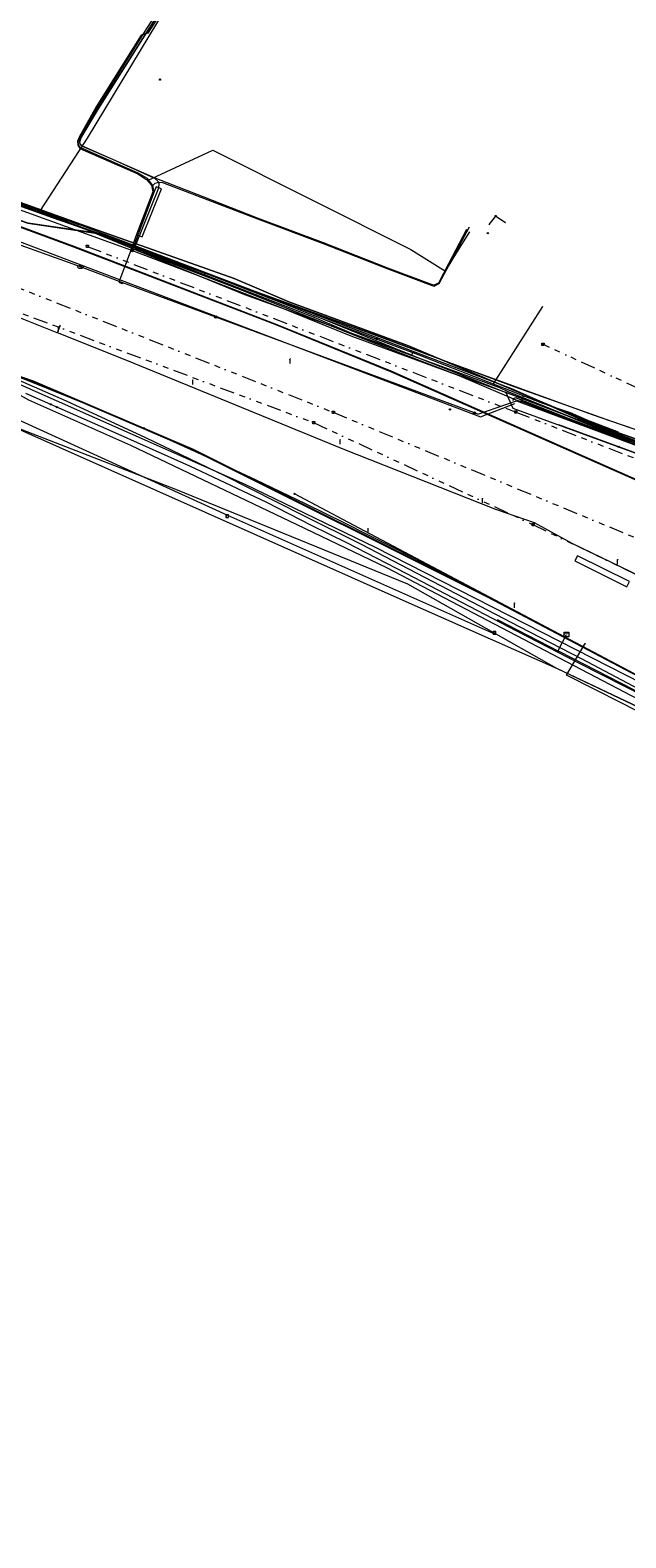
# Model space of a CAD drawing. Header units: metres. Extents: x 151922 to 154458, y 463415 to 464223.
# Tile 105 of 164: x 153698 to 153801, y 463689 to 463949. Entities that reach past the tile are written whole.
import ezdxf
from ezdxf.enums import TextEntityAlignment as Align
from ezdxf.lldxf.tags import DXFTag

# ---------------------------------------------------------------- set-up
doc = ezdxf.new("R2010")
doc.units = ezdxf.units.M
doc.linetypes.add('RI-OVERIG-SO', pattern=[17, 5, -2, 2, -2, 0, -2, 2, -2])
doc.layers.get('0').update_dxf_attribs({"lineweight": 9})
for name, color, linetype, lineweight in [('B-PV-KL-DATA-G', 90, 'KL-DATA-SO', 9), ('B-PV-KL-DATA_HULPSTUK-S', 90, 'Continuous', 9), ('B-PV-KL-DATA_KABELBED-G', 90, 'Continuous', 9), ('B-PV-KL-DATA_MANTELBUIS-G', 90, 'Continuous', 9), ('B-PV-KL-ET_HS-G', 10, 'KL-HS-SO', 9), ('B-PV-KL-ET_LS-G', 190, 'KL-LS-SO', 9), ('B-PV-KL-ET_LS-S', 190, 'Continuous', 9), ('B-PV-KL-ET_LS_HULPSTUK-S', 190, 'Continuous', 9), ('B-PV-KL-ET_LS_KABELBED-G', 190, 'Continuous', 9), ('B-PV-KL-ET_LS_MANTELBUIS-G', 190, 'Continuous', 9), ('B-PV-KL-ET_MS-G', 130, 'KL-MS-SO', 9), ('B-PV-KL-ET_MS_HULPSTUK-S', 130, 'Continuous', 9), ('B-PV-KL-GAS_HD-G', 30, 'KL-GAS_HD-SO', 9), ('B-PV-KL-GAS_LD-G', 50, 'KL-GAS_LD-SO', 9), ('B-PV-KL-GAS_LD_HULPSTUK-S', 50, 'Continuous', 9), ('B-PV-KL-WATER-G', 170, 'KL-WATER-SO', 9), ('B-PV-KL-WATER-S', 170, 'Continuous', 9), ('B-PV-KL-WATER_HULPSTUK-S', 170, 'Continuous', 9), ('B-PV-RI-OVERIG_RIOOLPUT_INSPECTIE-S', 10, 'Continuous', 9), ('B-PV-RI-VRIJVERVAL-G', 210, 'RI-OVERIG-SO', 9), ('B-PV-RI-VRIJVERVAL_HULPSTUK-S', 210, 'Continuous', 9)]:
    doc.layers.add(name, color=color, linetype=linetype, lineweight=lineweight)
doc.styles.add('NLCS-ISO', font='txt')
doc.styles.get("Standard").update_dxf_attribs({"font": 'arial.ttf'})
tags = doc.linetypes.add('KL-DATA-SO', pattern='A,4,-1,[101,NLCS.SHX,S=0.5,R=0,X=0,Y=0],-1,4,-1,["D",Standard,S=1,R=0,X=-0.25,Y=-0.5],-1.5', length=12.5).pattern_tags.tags
tags[18] = DXFTag(74, 10)
tags = doc.linetypes.add('KL-GAS_HD-SO', pattern='A,4,-1,[69,NLCS.SHX,S=0.5,R=0,X=0,Y=0],-1,4,-1,["H",Standard,S=1,R=0,X=0,Y=-0.5],-2', length=13).pattern_tags.tags
tags[18] = DXFTag(74, 10)
tags = doc.linetypes.add('KL-GAS_LD-SO', pattern='A,4,-1,[69,NLCS.SHX,S=0.5,R=0,X=0,Y=0],-1,4,-1,["L",Standard,S=1,R=0,X=0.25,Y=-0.5],-2', length=13).pattern_tags.tags
tags[18] = DXFTag(74, 10)
tags = doc.linetypes.add('KL-HS-SO', pattern='A,4,-1,[103,NLCS.SHX,S=0.75,R=0,X=0,Y=0],-1,4,-1,["H",Standard,S=1,R=0,X=0,Y=-0.5],-2', length=13).pattern_tags.tags
tags[18] = DXFTag(74, 10)
tags = doc.linetypes.add('KL-LS-SO', pattern='A,4,-1,[103,NLCS.SHX,S=0.75,R=0,X=0,Y=0],-1,4,-1,["L",Standard,S=1,R=0,X=0,Y=-0.5],-2', length=13).pattern_tags.tags
tags[18] = DXFTag(74, 10)
tags = doc.linetypes.add('KL-MS-SO', pattern='A,4,-1,[103,NLCS.SHX,S=0.75,R=0,X=0,Y=0],-1,4,-1,["M",Standard,S=1,R=0,X=0,Y=-0.5],-2', length=13).pattern_tags.tags
tags[18] = DXFTag(74, 10)
doc.linetypes.add('KL-WATER-SO', pattern='A,7,-0.5,[168,NLCS.SHX,S=0.75,R=0,X=0.75,Y=0],-2', length=9.5)

# ---------------------------------------------------------------- blocks, each defined once
blk = doc.blocks.new('SKL-WTB_HULP_MOF-SO')
at = {"linetype": 'ByBlock', "lineweight": 18}
h = blk.add_hatch(color=0, dxfattribs=at)
h.dxf.hatch_style = 1
h.paths.add_polyline_path([(-0.5625, 0, 1), (0.5625, 0, 1)])
at = {"color": 0, "linetype": 'ByBlock', "lineweight": 18}
blk.add_circle((0, 0), 0.5625, dxfattribs=at)
at = {"color": 0, "linetype": 'ByBlock', "lineweight": 18, "style": 'NLCS-ISO', "flags": 1}
for tag, p in [('TYPE', (1.5, 0)), ('OMSCHRIJVING', (1.5, -3)), ('LABEL', (1.5, -1.5))]:
    blk.add_attdef(tag, p, '', height=1, dxfattribs=at)
blk = doc.blocks.new('SKL-WTB_HULP_AFSLUITER-SO')
at = {"color": 0, "linetype": 'ByBlock', "lineweight": 18}
blk.add_lwpolyline([(0, 0.8), (0, -0.8)], dxfattribs=at)
blk.add_circle((0, 0), 1, dxfattribs=at)
at = {"color": 0, "linetype": 'ByBlock', "lineweight": 18, "style": 'NLCS-ISO', "flags": 1}
for tag, p in [('TYPE', (1.5, 0)), ('LABEL', (1.5, -1.5)), ('OMSCHRIJVING', (1.5, -3))]:
    blk.add_attdef(tag, p, '', height=1, dxfattribs=at)
blk = doc.blocks.new('SKL-WTB_HULP_T STUK-SO')
at = {"color": 0, "linetype": 'ByBlock', "lineweight": 18}
blk.add_circle((0, 0), 1, dxfattribs=at)
at = {"color": 0, "linetype": 'ByBlock', "lineweight": -2, "style": 'NLCS-ISO'}
blk.add_text('T', height=1, dxfattribs=at).set_placement((0, 0), align=Align.MIDDLE_CENTER)
at = {"color": 0, "linetype": 'ByBlock', "lineweight": 18, "style": 'NLCS-ISO', "flags": 1}
for tag, p in [('TYPE', (1.5, 0)), ('LABEL', (1.5, -1.5)), ('OMSCHRIJVING', (1.5, -3))]:
    blk.add_attdef(tag, p, '', height=1, dxfattribs=at)
blk = doc.blocks.new('SKL-WATER_BRANDKRAAN_BRANDPUT-SO')
at = {"color": 0, "linetype": 'ByBlock', "lineweight": 18}
blk.add_ellipse((0, 0), major_axis=(2.5, 0), ratio=0.54, dxfattribs=at)
at = {"color": 0, "linetype": 'ByBlock', "lineweight": 18, "style": 'NLCS-ISO'}
blk.add_text('bk', height=1.5, dxfattribs=at).set_placement((0.2, 0), align=Align.MIDDLE_CENTER)
blk = doc.blocks.new('SKL-WTB_HULP_OVERIG-SO')
at = {"color": 0, "linetype": 'ByBlock', "lineweight": 18}
for points in [[(-0.1, 0.1), (0.1, -0.1)], [(0.1, 0.1), (-0.1, -0.1)]]:
    blk.add_lwpolyline(points, dxfattribs=at)
at = {"color": 0, "linetype": 'ByBlock', "lineweight": 18, "style": 'NLCS-ISO', "flags": 1}
for tag, p in [('TYPE', (1.5, 0)), ('LABEL', (1.5, -1.5)), ('OMSCHRIJVING', (1.5, -3))]:
    blk.add_attdef(tag, p, '', height=1, dxfattribs=at)
blk = doc.blocks.new('SRI-HULP_AFVOER_OPVANG-SO')
at = {"color": 0, "linetype": 'ByBlock', "lineweight": 18}
blk.add_lwpolyline([(-0.75, -1), (-1, 1), (1, 1), (0.75, -1)], close=True, dxfattribs=at)
at = {"color": 0, "linetype": 'ByBlock', "lineweight": 18, "style": 'NLCS-ISO', "flags": 1}
for tag, p in [('TYPE', (1.5, 0)), ('OMSCHRIJVING', (1.5, -3)), ('LABEL', (1.5, -1.5))]:
    blk.add_attdef(tag, p, '', height=1, dxfattribs=at)
blk = doc.blocks.new('SKL-WTB_HULP_KAST-SO')
at = {"color": 0, "linetype": 'ByBlock', "lineweight": 18}
for points in [[(-2, 2), (2, 2), (2, 1.68), (-2, 1.68)], [(-2, 1.52), (2, 1.52), (2, -2), (-2, -2)]]:
    blk.add_lwpolyline(points, close=True, dxfattribs=at)
at = {"color": 0, "linetype": 'ByBlock', "lineweight": 18, "style": 'NLCS-ISO'}
blk.add_text('kast', height=1.5, dxfattribs=at).set_placement((0, 0), align=Align.MIDDLE_CENTER)
at = {"color": 0, "linetype": 'ByBlock', "lineweight": 18, "style": 'NLCS-ISO', "flags": 1}
for tag, p in [('TYPE', (2.5, 0)), ('OMSCHRIJVING', (2.5, -3)), ('LABEL', (2.5, -1.5))]:
    blk.add_attdef(tag, p, '', height=1, dxfattribs=at)
blk = doc.blocks.new('SKL-ET_LS_MAST-SO')
for p, q in [((0, 2.1), (0, 2.1)), ((0, -2), (0, -2))]:
    blk.add_line(p, q)
for points in [[(-0.2, 1.8), (0, 1.8)], [(-0.2, 1.8), (0, 1.8)], [(-0.2, 1.8), (-0.2, 1.8), (-0.2, 1.8), (-0.2, 1.8), (-0.2, 1.8)], [(-0.2, 1.5), (-0.2, 1.5), (-0.2, 1.6), (-0.2, 1.6), (-0.2, 1.5)], [(-0.2, 1.5), (0, 1.5)], [(-0.2, 1.5), (0, 1.5)], [(0, -2), (0, 2.1)], [(0, -2), (0, 2.1)], [(0.2, 1.9), (0, 1.9)], [(0.2, 1.9), (0, 1.9)], [(0.2, 1.7), (0, 1.7)], [(0.2, 1.6), (0, 1.6)], [(0.2, 1.4), (0, 1.4)], [(0.2, 1.4), (0, 1.4)], [(0.2, 1.9), (0.2, 1.9), (0.2, 2), (0.2, 2), (0.2, 1.9)], [(0.2, 1.6), (0.2, 1.6), (0.2, 1.7), (0.2, 1.7), (0.2, 1.7)], [(0.2, 1.4), (0.2, 1.4), (0.2, 1.4), (0.2, 1.4), (0.2, 1.4)]]:
    blk.add_lwpolyline(points)
blk = doc.blocks.new('SRI-PUT_INSPECTIEPUT_RIOOLPUT-SO')
at = {"color": 0, "linetype": 'ByBlock', "lineweight": 18}
blk.add_lwpolyline([(-1.1, -1.1), (1.1, -1.1), (1.1, 1.1), (-1.1, 1.1)], close=True, dxfattribs=at)
at = {"color": 0, "linetype": 'ByBlock', "lineweight": 18, "style": 'NLCS-ISO'}
blk.add_text('r', height=1.5, dxfattribs=at).set_placement((0, 0.3), align=Align.MIDDLE_CENTER)

msp = doc.modelspace()

# ---------------------------------------------------------------- linework, layer by layer
at = {"layer": 'B-PV-KL-DATA-G', "ltscale": 0.5, "flags": 128}
for points in [[(153877.43, 463906.662), (153877.06, 463906.08), (153874.95, 463902.62), (153874.94, 463898.12), (153871.01, 463892.3), (153856.77, 463870.24), (153856.7, 463870.13), (153854.23, 463866.95), (153851.57, 463865.42), (153848.2, 463864.06), (153847.02, 463863.94), (153844.66, 463863.83), (153841.62, 463864.6), (153837.27, 463866.22), (153836.38, 463866.55), (153835.4, 463866.92), (153826.33, 463870.31), (153800.8, 463879.24), (153796.14, 463880.95), (153763.59, 463894.65), (153742.96, 463902.22), (153733.52, 463906.26), (153707.22, 463915.57), (153683.51, 463924.12), (153673.06, 463927.92), (153648.86, 463935.61), (153611.35, 463947.24), (153593.91, 463952.47), (153555.86, 463963.18), (153551.65, 463963.92), (153548.16, 463962.41), (153515.7, 463971.91), (153514.11, 463972.35), (153512.71, 463972.72), (153512.04, 463973.1), (153511.58, 463973.48), (153510.95, 463974.02), (153510.49, 463974.65), (153510.28, 463975.36), (153509.99, 463976.28), (153509.9, 463978.2), (153510.74, 463988.17), (153509.49, 463988.63), (153490.94, 463995.23), (153490.55, 463995.34), (153489.22, 463991.64), (153489.01, 463990.64), (153488.55, 463989.75), (153486.13, 463983.01), (153485.74, 463981.93), (153475.03, 463984.84), (153461.15, 463988.43), (153451.5, 463991.05), (153429.03, 463996.77), (153399.75, 464004.24), (153302.57, 464029.13), (153293.26, 464031.34), (153289.88, 464032.18), (153258.15, 464041), (153240.95, 464043.36), (153235.31, 464044.41), (153206.3, 464052.48), (153200.52, 464054.09), (153192.59, 464056.29), (153164.13, 464061.46), (153155.45, 464063.21), (153154.69, 464063.34), (153148.76, 464064.42), (153140.52, 464065.84), (153139.17, 464066.08), (153133.79, 464064.99), (153127.44, 464066.59), (153127.39, 464066.69), (153127.31, 464066.81), (153127.27, 464067.01), (153127.23, 464067.17), (153127.17, 464067.32), (153127.11, 464067.45), (153126.94, 464067.56), (153126.64, 464067.64), (153126.39, 464067.6), (153126.05, 464067.56), (153125.69, 464067.42), (153125.23, 464066.99), (153085, 464076.1), (153081.44, 464076.04), (153074.8, 464076.99), (153045.54, 464080.22), (153036.62, 464080.2), (152951.91, 464079.96), (152947.52, 464079.15), (152944.88, 464078.96), (152943.88, 464078.89), (152942.88, 464078.81), (152930.01, 464077.88), (152880.98, 464073.28), (152874.3, 464073.75), (152874.09, 464073.76), (152873.11, 464073.64), (152865.09, 464072.7), (152857.12, 464070.4), (152849.6, 464069.01), (152849.6, 464068.4), (152850.98, 464043.3), (152851.01, 464042.43), (152841.99, 464041.6), (152834.16, 464041.02), (152824.23, 464039.81), (152813.36, 464038.61), (152800.26, 464036.41), (152792.27, 464035.19), (152773.17, 464031.63), (152764.19, 464029.82), (152755.51, 464027.89), (152742.85, 464024.92), (152726.67, 464020.3), (152715.42, 464017.02), (152696.33, 464011.49), (152675.4, 464003.4), (152662.1, 463996.3), (152625.3, 463984.05), (152611.36, 463980.89), (152596.35, 463974.21), (152587.23, 463970.11), (152578.47, 463966.04), (152572.37, 463962.96), (152566.27, 463959.95), (152556.2, 463954.95), (152548.37, 463950.99), (152546.26, 463949.77), (152539.39, 463946.05), (152531.36, 463941.5), (152521.16, 463935.41), (152520.61, 463934.89), (152517.27, 463932.71), (152512.41, 463929.35), (152506.36, 463923.2), (152509.95, 463918.86), (152511.27, 463916.2), (152512.18, 463903.27), (152509.34, 463902.7), (152485.33, 463892.91), (152484.34, 463892.46), (152484.42, 463892.22), (152486.36, 463887.87), (152499.34, 463861.11), (152495.13, 463858.41), (152489.27, 463854.78), (152436.75, 463822.68), (152428.41, 463816.85), (152425.25, 463816.2), (152404.26, 463800.73), (152391.26, 463791.13), (152381.61, 463782.44), (152378.03, 463779.76), (152341.53, 463752.67), (152330.76, 463744.01), (152322.89, 463742.36), (152314.733, 463735.813)], [(153877.43, 463906.662), (153877.06, 463906.08), (153874.95, 463902.62), (153874.94, 463898.12), (153871.01, 463892.3), (153856.77, 463870.24), (153856.7, 463870.13), (153854.23, 463866.95), (153851.57, 463865.42), (153848.2, 463864.06), (153847.02, 463863.94), (153844.66, 463863.83), (153841.62, 463864.6), (153837.27, 463866.22), (153836.38, 463866.55), (153835.4, 463866.92), (153826.33, 463870.31), (153800.8, 463879.24), (153796.14, 463880.95), (153763.59, 463894.65), (153742.96, 463902.22), (153733.52, 463906.26), (153707.22, 463915.57), (153683.51, 463924.12), (153673.06, 463927.92), (153648.86, 463935.61), (153611.35, 463947.24), (153593.91, 463952.47), (153555.86, 463963.18), (153551.65, 463963.92), (153548.16, 463962.41), (153515.7, 463971.91), (153514.11, 463972.35), (153512.71, 463972.72), (153512.04, 463973.1), (153511.58, 463973.48), (153510.95, 463974.02), (153510.49, 463974.65), (153510.28, 463975.36), (153509.99, 463976.28), (153509.9, 463978.2), (153510.74, 463988.17), (153509.49, 463988.63), (153490.94, 463995.23), (153490.55, 463995.34), (153489.22, 463991.64), (153489.01, 463990.64), (153488.55, 463989.75), (153486.13, 463983.01), (153485.74, 463981.93), (153475.03, 463984.84), (153461.15, 463988.43), (153451.5, 463991.05), (153429.03, 463996.77), (153399.75, 464004.24), (153302.57, 464029.13), (153293.26, 464031.34), (153289.88, 464032.18), (153258.15, 464041), (153240.95, 464043.36), (153235.31, 464044.41), (153206.3, 464052.48), (153200.52, 464054.09), (153192.59, 464056.29), (153164.13, 464061.46), (153155.45, 464063.21), (153154.69, 464063.34), (153148.76, 464064.42), (153140.52, 464065.84), (153139.17, 464066.08), (153133.79, 464064.99), (153127.44, 464066.59), (153127.39, 464066.69), (153127.31, 464066.81), (153127.27, 464067.01), (153127.23, 464067.17), (153127.17, 464067.32), (153127.11, 464067.45), (153126.94, 464067.56), (153126.64, 464067.64), (153126.39, 464067.6), (153126.05, 464067.56), (153125.69, 464067.42), (153125.23, 464066.99), (153085, 464076.1), (153081.44, 464076.04), (153074.8, 464076.99), (153045.54, 464080.22), (153036.62, 464080.2), (152951.91, 464079.96), (152947.52, 464079.15), (152944.88, 464078.96), (152943.88, 464078.89), (152942.88, 464078.81), (152930.01, 464077.88), (152880.98, 464073.28), (152874.3, 464073.75), (152874.09, 464073.76), (152873.11, 464073.64), (152865.09, 464072.7), (152857.12, 464070.4), (152849.6, 464069.01), (152849.6, 464068.4), (152850.98, 464043.3), (152851.01, 464042.43), (152841.99, 464041.6), (152834.16, 464041.02), (152824.23, 464039.81), (152813.36, 464038.61), (152800.26, 464036.41), (152792.27, 464035.19), (152773.17, 464031.63), (152764.19, 464029.82), (152755.51, 464027.89), (152742.85, 464024.92), (152726.67, 464020.3), (152715.42, 464017.02), (152696.33, 464011.49), (152675.4, 464003.4), (152662.1, 463996.3), (152625.3, 463984.05), (152611.36, 463980.89), (152596.35, 463974.21), (152587.23, 463970.11), (152578.47, 463966.04), (152572.37, 463962.96), (152566.27, 463959.95), (152556.2, 463954.95), (152548.37, 463950.99), (152546.26, 463949.77), (152539.39, 463946.05), (152531.36, 463941.5), (152521.16, 463935.41), (152520.61, 463934.89), (152517.27, 463932.71), (152512.41, 463929.35), (152506.36, 463923.2), (152509.95, 463918.86), (152511.27, 463916.2), (152512.18, 463903.27), (152509.34, 463902.7), (152485.33, 463892.91), (152484.34, 463892.46), (152484.42, 463892.22), (152486.36, 463887.87), (152499.34, 463861.11), (152495.13, 463858.41), (152489.27, 463854.78), (152436.75, 463822.68), (152428.41, 463816.85), (152425.25, 463816.2), (152404.26, 463800.73), (152391.26, 463791.13), (152381.61, 463782.44), (152378.03, 463779.76), (152341.53, 463752.67), (152330.76, 463744.01), (152322.89, 463742.36), (152314.733, 463735.812)], [(153877.43, 463906.662), (153877.06, 463906.08), (153874.95, 463902.62), (153874.94, 463898.12), (153871.01, 463892.3), (153856.7, 463870.13), (153854.23, 463866.95), (153851.57, 463865.42), (153848.2, 463864.06), (153844.66, 463863.83), (153841.62, 463864.6), (153836.38, 463866.55), (153835.4, 463866.92), (153826.33, 463870.31), (153800.8, 463879.24), (153796.14, 463880.95), (153763.59, 463894.65), (153742.96, 463902.22), (153733.52, 463906.26), (153707.22, 463915.57), (153673.06, 463927.92), (153648.86, 463935.61), (153611.35, 463947.24), (153593.91, 463952.47), (153555.86, 463963.18), (153551.65, 463963.92), (153548.16, 463962.41), (153514.11, 463972.35), (153512.71, 463972.72), (153512.04, 463973.1), (153510.95, 463974.02), (153510.49, 463974.65), (153510.28, 463975.36), (153509.99, 463976.28), (153509.9, 463978.2), (153510.74, 463988.17), (153490.94, 463995.23), (153490.55, 463995.34), (153489.22, 463991.64), (153489.01, 463990.64), (153488.55, 463989.75), (153485.74, 463981.93), (153475.03, 463984.84), (153451.5, 463991.05), (153429.03, 463996.77), (153302.57, 464029.13), (153293.26, 464031.34), (153289.88, 464032.18), (153258.15, 464041), (153240.95, 464043.36), (153235.31, 464044.41), (153200.52, 464054.09), (153192.59, 464056.29), (153155.45, 464063.21), (153154.69, 464063.34), (153140.52, 464065.84), (153139.17, 464066.08), (153133.79, 464064.99), (153127.44, 464066.59), (153127.31, 464066.81), (153127.27, 464067.01), (153127.17, 464067.32), (153127.11, 464067.45), (153126.94, 464067.56), (153126.64, 464067.64), (153126.05, 464067.56), (153125.69, 464067.42), (153125.23, 464066.99), (153085, 464076.1), (153081.44, 464076.04), (153074.8, 464076.99), (153045.54, 464080.22), (152951.91, 464079.96), (152947.52, 464079.15), (152944.88, 464078.96), (152942.88, 464078.81), (152930.01, 464077.88), (152880.98, 464073.28), (152874.09, 464073.76), (152873.11, 464073.64), (152865.09, 464072.7), (152857.12, 464070.4), (152849.6, 464069.01), (152850.98, 464043.3), (152851.01, 464042.43), (152841.99, 464041.6), (152834.16, 464041.02), (152824.23, 464039.81), (152813.36, 464038.61), (152800.26, 464036.41), (152792.27, 464035.19), (152773.17, 464031.63), (152764.19, 464029.82), (152755.51, 464027.89), (152742.85, 464024.92), (152715.42, 464017.02), (152696.33, 464011.49), (152675.4, 464003.4), (152662.1, 463996.3), (152625.3, 463984.05), (152611.36, 463980.89), (152587.23, 463970.11), (152578.47, 463966.04), (152566.27, 463959.95), (152556.2, 463954.95), (152548.37, 463950.99), (152546.26, 463949.77), (152539.39, 463946.05), (152531.36, 463941.5), (152521.16, 463935.41), (152520.61, 463934.89), (152517.27, 463932.71), (152512.41, 463929.35), (152506.36, 463923.2), (152509.95, 463918.86), (152511.27, 463916.2), (152512.18, 463903.27), (152509.34, 463902.7), (152484.34, 463892.46), (152484.42, 463892.22), (152486.36, 463887.87), (152499.34, 463861.11), (152489.27, 463854.78), (152436.75, 463822.68), (152428.41, 463816.85), (152425.25, 463816.2), (152391.26, 463791.13), (152381.61, 463782.44), (152378.03, 463779.76), (152341.53, 463752.67), (152330.76, 463744.01), (152327.32, 463743.289)], [(153862.5, 463876.9), (153858.6, 463870.5), (153855.7, 463866.3), (153852.1, 463863.4), (153849.7, 463862.6), (153846.2, 463862.6), (153842.9, 463863.6), (153796, 463880.7), (153781.4, 463887.2), (153711.1, 463913.9), (153698, 463915.8), (153663.5, 463927.8), (153664.2, 463930.1), (153662.9, 463930.9), (153659.8, 463932), (153658.3, 463932.8), (153657, 463933.3), (153647.4, 463936.4), (153630.5, 463942.1), (153615.8, 463946.2), (153594.9, 463952), (153561.5, 463961.4), (153561.3, 463961.4), (153551.7, 463963.8), (153550.8, 463963.9), (153549.8, 463964), (153551, 463969.2), (153554.1, 463977.4), (153555.4, 463980.5), (153557.8, 463983.6), (153561.8, 463992.5), (153563.2, 463996), (153575.464, 464026.766)], [(153489.025, 463990.68), (153489.01, 463990.64), (153489.22, 463991.64), (153490.55, 463995.34), (153490.94, 463995.23), (153509.49, 463988.63), (153510.74, 463988.17), (153509.9, 463978.2), (153509.99, 463976.28), (153510.28, 463975.36), (153510.49, 463974.65), (153510.95, 463974.02), (153511.58, 463973.48), (153512.04, 463973.1), (153512.71, 463972.72), (153514.11, 463972.35), (153515.7, 463971.91), (153548.16, 463962.41), (153551.65, 463963.92), (153555.86, 463963.18), (153593.91, 463952.47), (153611.35, 463947.24), (153648.86, 463935.61), (153673.06, 463927.92), (153683.51, 463924.12), (153707.22, 463915.57), (153733.52, 463906.26), (153742.96, 463902.22), (153763.59, 463894.65), (153796.14, 463880.95), (153800.8, 463879.24), (153826.33, 463870.31), (153835.4, 463866.92), (153836.268, 463866.592)], [(153489.025, 463990.68), (153489.01, 463990.64), (153489.22, 463991.64), (153490.55, 463995.34), (153490.94, 463995.23), (153509.49, 463988.63), (153510.74, 463988.17), (153509.9, 463978.2), (153509.99, 463976.28), (153510.28, 463975.36), (153510.49, 463974.65), (153510.95, 463974.02), (153511.58, 463973.48), (153512.04, 463973.1), (153512.71, 463972.72), (153514.11, 463972.35), (153515.7, 463971.91), (153548.16, 463962.41), (153551.65, 463963.92), (153555.86, 463963.18), (153593.91, 463952.47), (153611.35, 463947.24), (153648.86, 463935.61), (153673.06, 463927.92), (153683.51, 463924.12), (153707.22, 463915.57), (153733.52, 463906.26), (153742.96, 463902.22), (153763.59, 463894.65), (153796.14, 463880.95), (153800.8, 463879.24), (153826.33, 463870.31), (153835.4, 463866.92), (153836.268, 463866.592)], [(153489.025, 463990.68), (153489.01, 463990.64), (153489.22, 463991.64), (153490.55, 463995.34), (153490.94, 463995.23), (153509.49, 463988.63), (153510.74, 463988.17), (153509.9, 463978.2), (153509.99, 463976.28), (153510.28, 463975.36), (153510.49, 463974.65), (153510.95, 463974.02), (153511.58, 463973.48), (153512.04, 463973.1), (153512.71, 463972.72), (153514.11, 463972.35), (153515.7, 463971.91), (153548.16, 463962.41), (153551.65, 463963.92), (153555.86, 463963.18), (153593.91, 463952.47), (153611.35, 463947.24), (153648.86, 463935.61), (153673.06, 463927.92), (153683.51, 463924.12), (153707.22, 463915.57), (153733.52, 463906.26), (153742.96, 463902.22), (153763.59, 463894.65), (153796.14, 463880.95), (153800.8, 463879.24), (153826.33, 463870.31), (153835.4, 463866.92), (153836.268, 463866.592)], [(153535.812, 463965.47), (153539.903, 463964.44), (153547.556, 463962.67), (153560.592, 463960.153), (153596.167, 463950.875), (153611.91, 463946.422), (153626.221, 463942.161), (153648.786, 463935.091), (153654.541, 463933.365), (153661.139, 463930.961), (153690.088, 463921.155), (153696.216, 463918.952), (153702.131, 463916.774), (153707.976, 463914.769), (153729.132, 463906.692), (153746.856, 463899.769), (153754.503, 463896.52), (153779.312, 463887.421), (153780.62, 463886.822), (153787.788, 463883.907), (153792.568, 463881.942), (153802.592, 463877.888), (153815.808, 463872.976), (153840.738, 463863.702), (153843.908, 463862.734), (153846.709, 463862.455), (153849.439, 463862.873), (153852.052, 463863.803), (153854.371, 463865.236), (153856.838, 463867.795), (153857.941, 463869.523), (153872.046, 463892.546), (153874.922, 463897.505), (153875.036, 463897.636), (153873.71, 463900.424), (153877.175, 463905.87)], [(153862.5, 463876.9), (153858.6, 463870.5), (153855.7, 463866.3), (153852.1, 463863.4), (153849.7, 463862.6), (153846.2, 463862.6), (153842.9, 463863.6), (153796, 463880.7), (153781.4, 463887.2), (153711.1, 463913.9), (153698, 463915.8), (153663.5, 463927.8), (153664.2, 463930.1), (153662.9, 463930.9), (153661.5, 463931.4), (153677.5, 463956.7), (153678.3, 463956.2), (153683, 463959.1)], [(153879.325, 463905.908), (153876.3, 463900.9), (153876.5, 463899.5), (153863.4, 463877.9), (153862.5, 463876.9), (153858.6, 463870.5), (153855.7, 463866.3), (153852.1, 463863.4), (153849.7, 463862.6), (153846.2, 463862.6), (153842.9, 463863.6), (153796, 463880.7), (153781.4, 463887.2), (153711.1, 463913.9), (153698, 463915.8), (153663.5, 463927.8), (153664.2, 463930.1), (153662.9, 463930.9), (153655.8, 463933.3), (153658.9, 463942.3), (153638.5, 463955.1), (153638.8, 463955.1), (153640.6, 463957.3)], [(153877.245, 463906.735), (153863.509, 463885.506), (153847.447, 463864.849), (153798.546, 463881.645), (153781.384, 463887.754), (153757.488, 463896.669), (153724.166, 463908.742), (153696.715, 463918.916), (153662.127, 463930.872), (153648.288, 463935.694), (153617.077, 463945.375), (153606.645, 463948.355), (153605.959, 463948.551)], [(153877.245, 463906.735), (153863.509, 463885.506), (153847.447, 463864.849), (153798.546, 463881.645), (153781.384, 463887.754), (153757.488, 463896.669), (153724.166, 463908.742), (153696.715, 463918.916), (153662.127, 463930.872)], [(153662.943, 463930.918), (153664.176, 463930.124), (153663.548, 463927.789), (153697.952, 463915.791), (153711.126, 463913.88), (153781.372, 463887.248), (153796.034, 463880.744), (153842.862, 463863.63), (153846.217, 463862.63), (153849.693, 463862.625), (153852.086, 463863.412), (153855.662, 463866.265), (153858.569, 463870.489), (153862.489, 463876.904)]]:
    msp.add_lwpolyline(points, dxfattribs=at)
at = {"layer": 'B-PV-KL-DATA_KABELBED-G', "ltscale": 0.5, "flags": 128}
for points in [[(153700.137, 463917.992), (153708.265, 463930.476), (153728.026, 463963.308), (153729.382, 463965.56)], [(153524.072, 463937.073), (153533.849, 463935.001), (153543.615, 463932.931), (153555.213, 463929.863), (153555.493, 463929.789), (153561.373, 463928.235), (153570.005, 463926.204), (153618.15, 463914.44), (153656.555, 463901.14), (153685.737, 463891.338), (153689.243, 463890.161), (153691.322, 463889.026), (153698.076, 463885.338), (153715.672, 463877.479), (153744.326, 463863.783), (153759.801, 463856.387), (153804.592, 463832.952), (153812.816, 463828.713)], [(153662.94, 463931.152), (153663.198, 463931.071), (153670.707, 463928.464), (153683.461, 463924.037), (153699.405, 463918.257)], [(153699.405, 463918.257), (153700.135, 463917.992)], [(153699.405, 463918.256), (153706.852, 463915.556)], [(153764.168, 463893.015), (153764.166, 463893.016), (153735.386, 463903.419), (153699.405, 463918.256)], [(153700.135, 463917.992), (153705.506, 463916.044)], [(153777.538, 463915.574), (153778.659, 463917.037)], [(153778.659, 463917.037), (153780.326, 463915.932)], [(153705.506, 463916.044), (153707.318, 463915.388), (153743.245, 463901.508), (153747.438, 463899.802)], [(153739.489, 463902.958), (153743.243, 463901.508)], [(153786.73, 463901.401), (153778.231, 463888.053)], [(153764.168, 463893.015), (153764.166, 463893.016), (153762.676, 463893.605), (153747.438, 463899.802)], [(153747.438, 463899.802), (153762.916, 463894.029), (153764.346, 463893.471)], [(153764.168, 463893.015), (153764.346, 463893.471)], [(153764.168, 463893.015), (153780.302, 463886.638)], [(153764.346, 463893.471), (153778.231, 463888.053)], [(153778.231, 463888.053), (153786.72, 463884.74), (153791.499, 463883.108), (153800.681, 463879.119), (153803.414, 463878.064), (153840.551, 463863.731)], [(153829.495, 463820.958), (153828.329, 463821.611), (153823.373, 463824.384), (153793.12, 463839.798), (153782.316, 463845.369), (153763.218, 463855.336), (153752.987, 463860.595), (153746.888, 463863.637), (153739.156, 463867.578), (153725.892, 463873.841), (153711.964, 463880.098), (153697.625, 463886.4)], [(153800.591, 463878.924), (153780.302, 463886.638)], [(153780.302, 463886.638), (153780.437, 463886.585), (153781.62, 463883.896), (153812.113, 463872.708), (153849.317, 463859.056), (153851.126, 463858.392), (153851.321, 463858.321)], [(153782.321, 463885.879), (153800.416, 463878.99)], [(153790.656, 463882.701), (153800.416, 463878.99), (153800.416, 463878.99)], [(153791.557, 463883.082), (153800.568, 463879.167)], [(153843, 463811.2), (153834.2, 463816.9), (153828, 463820.5), (153811.8, 463828.2), (153789.2, 463838.9), (153763.5, 463853.5), (153723.5, 463869.8), (153695, 463880.9)], [(153811.811, 463828.142), (153789.299, 463838.876), (153762.194, 463850.914), (153695.011, 463880.812)], [(153812.113, 463872.708), (153789.578, 463880.967)], [(153837.44, 463867.701), (153803.414, 463878.064), (153800.591, 463878.924)], [(153840.551, 463863.731), (153800.591, 463878.924)]]:
    msp.add_lwpolyline(points, dxfattribs=at)
at = {"layer": 'B-PV-KL-DATA_MANTELBUIS-G', "ltscale": 0.5, "flags": 128}
for points in [[(153662.127, 463930.872), (153667.316, 463929.097), (153672.917, 463927.154), (153677.595, 463925.518), (153680.755, 463924.42), (153688.316, 463921.781), (153696.912, 463918.826), (153703.699, 463916.33), (153707.167, 463915.042), (153710.439, 463913.829), (153724.043, 463908.792), (153740.208, 463902.938), (153743.905, 463901.595), (153757.486, 463896.669)], [(153699.405, 463918.256), (153706.852, 463915.556)], [(153702.07, 463916.896), (153708.198, 463914.685)], [(153739.489, 463902.958), (153743.243, 463901.508)], [(153757.49, 463896.67), (153769.725, 463892.106), (153795.324, 463882.783), (153822.995, 463873.247), (153847.45, 463864.85)], [(153780.62, 463886.822), (153801.837, 463878.203)], [(153782.321, 463885.879), (153800.416, 463878.99)], [(153790.656, 463882.701), (153800.416, 463878.99), (153800.416, 463878.99)], [(153791.557, 463883.082), (153800.568, 463879.167)], [(153812.113, 463872.708), (153789.578, 463880.967)], [(153812.113, 463872.708), (153789.578, 463880.967)]]:
    msp.add_lwpolyline(points, dxfattribs=at)
at = {"layer": 'B-PV-KL-ET_HS-G', "ltscale": 0.5, "flags": 128}
for points in [[(154217.325, 463594.831), (154199.464, 463607.851), (154174.772, 463625.744), (154138.46, 463650.947), (154122.54, 463662.087), (154086.172, 463686.18), (154063.405, 463701.058), (154020.381, 463727.137), (154000, 463739.029), (153979.421, 463750), (153959.461, 463760.149), (153937.282, 463770.929), (153921.038, 463778.193), (153909.918, 463783.29), (153863.492, 463805.295), (153845.507, 463815.329), (153833.914, 463821.923), (153804.856, 463836.765), (153777.857, 463851.011), (153726.497, 463876.685), (153698.876, 463888.515), (153630.013, 463912.221), (153545.355, 463937.298), (153500, 463949.418), (153477.115, 463955.58), (153472.948, 463954.084), (153397.664, 463972.899), (153389.981, 463974.891), (153297.059, 464000), (153230.927, 464016.101), (153191.767, 464024.924), (153127.848, 464037.602), (153078.676, 464043.845), (153033.425, 464046.759), (153000, 464048.182), (152986.263, 464048.318), (152908.209, 464046.578), (152854.809, 464040.024), (152781.287, 464027.888), (152749.862, 464020.685), (152720.796, 464013.331), (152657.499, 463993.718), (152622.75, 463979.671), (152593.461, 463966.988), (152549.878, 463945.752), (152535.25, 463937.536), (152520.495, 463929.673), (152449.971, 463971.21), (152420.496, 463991.538), (152405.025, 464000), (152387.805, 464009.876), (152344.535, 464035.351), (152314.733, 464052.864)], [(154217.296, 463594.791), (154199.435, 463607.811), (154174.743, 463625.703), (154138.431, 463650.906), (154122.512, 463662.046), (154086.145, 463686.138), (154063.378, 463701.016), (154020.355, 463727.094), (154000, 463738.971), (153979.315, 463750), (153959.439, 463760.104), (153937.261, 463770.884), (153921.017, 463778.147), (153909.897, 463783.245), (153863.469, 463805.251), (153845.482, 463815.285), (153833.89, 463821.879), (153804.833, 463836.721), (153777.834, 463850.967), (153726.476, 463876.64), (153698.858, 463888.468), (153629.998, 463912.173), (153545.341, 463937.25), (153500, 463949.366), (153477.117, 463955.528), (153472.951, 463954.032), (153397.652, 463972.851), (153389.968, 463974.843), (153296.867, 464000)], [(154217.354, 463594.871), (154199.493, 463607.891), (154174.801, 463625.785), (154138.489, 463650.988), (154122.568, 463662.128), (154086.199, 463686.222), (154063.432, 463701.1), (154020.407, 463727.18), (154000, 463739.087), (153979.528, 463750), (153959.483, 463760.194), (153937.303, 463770.974), (153921.059, 463778.239), (153909.939, 463783.335), (153863.515, 463805.339), (153845.532, 463815.373), (153833.938, 463821.967), (153804.879, 463836.809), (153777.88, 463851.055), (153726.518, 463876.73), (153698.894, 463888.562), (153630.028, 463912.269), (153545.369, 463937.346), (153500, 463949.469), (153477.113, 463955.632), (153472.945, 463954.136), (153397.676, 463972.947), (153389.994, 463974.939), (153297.251, 464000)], [(154091.899, 463706.648), (154082.953, 463712.32), (154069.329, 463721.166), (154050.716, 463732.817), (154043.054, 463737.774), (154031.882, 463744.966), (154006.268, 463760.249), (154000, 463764.04), (153961.755, 463785.934), (153916.983, 463811.242), (153862.878, 463843.113), (153826.961, 463860.893), (153760.604, 463890.243), (153740.935, 463898.288), (153705.939, 463911.794), (153681.28, 463920.86), (153671.137, 463925.078), (153660.195, 463928.519), (153643.017, 463933.701)], [(154092.685, 463706.02), (154082.899, 463712.236), (154069.275, 463721.082), (154050.662, 463732.733), (154043, 463737.69), (154031.83, 463744.88), (154006.216, 463760.163), (154000, 463763.923), (153961.705, 463785.848), (153916.933, 463811.156), (153862.83, 463843.025), (153826.919, 463860.803), (153760.564, 463890.151), (153740.899, 463898.196), (153705.903, 463911.7), (153681.244, 463920.766), (153671.103, 463924.984), (153660.165, 463928.423), (153643.944, 463933.316)], [(154094.797, 463704.682), (154092.3, 463706.335), (154082.926, 463712.278), (154069.302, 463721.124), (154050.689, 463732.775), (154043.027, 463737.732), (154031.856, 463744.923), (154006.242, 463760.206), (154000, 463763.982), (153961.73, 463785.891), (153916.958, 463811.199), (153862.854, 463843.069), (153826.94, 463860.848), (153760.584, 463890.197), (153740.917, 463898.242), (153705.921, 463911.747), (153681.262, 463920.813), (153671.12, 463925.031), (153660.18, 463928.471), (153645.969, 463932.758)]]:
    msp.add_lwpolyline(points, dxfattribs=at)
at = {"layer": 'B-PV-KL-ET_LS-G', "ltscale": 0.5, "flags": 128}
for points in [[(153719.249, 463910.252), (153716.959, 463911.027), (153716.558, 463911.31), (153716.433, 463911.771), (153720.521, 463921.926), (153720.583, 463922.678), (153720.361, 463923.078), (153719.869, 463923.548), (153712.581, 463926.826), (153707.363, 463929.074), (153707.014, 463929.373), (153706.884, 463929.887), (153707.109, 463930.595), (153710.074, 463935.58), (153719.252, 463950.042), (153723.416, 463956.645), (153729.127, 463965.648)], [(153773.609, 463914.705), (153770.544, 463908.768), (153768.798, 463905.448), (153767.986, 463905.122), (153767.572, 463905.211), (153760.037, 463908.061), (153748.96, 463912.422), (153737.584, 463916.687), (153728.183, 463920.343), (153719.897, 463923.59), (153707.389, 463929.116), (153707.057, 463929.409), (153706.936, 463929.885), (153707.155, 463930.574), (153710.117, 463935.554), (153719.294, 463950.016), (153721.906, 463954.17), (153729.175, 463965.629)], [(153716.959, 463911.027), (153716.126, 463911.847), (153659.828, 463932.437), (153662.796, 463939.656), (153663.916, 463939.227)], [(153845.561, 463863.428), (153845.556, 463863.27), (153845.52, 463863.142), (153845.067, 463863.085), (153843.456, 463863.262), (153841.776, 463863.683), (153839.334, 463864.57), (153838.334, 463864.704), (153837.471, 463864.775), (153836.704, 463865.149), (153836.042, 463865.762), (153835.309, 463866.008), (153822.314, 463870.898), (153811.787, 463874.789), (153803.082, 463877.884), (153799.642, 463879.259), (153783.22, 463885.546), (153771.038, 463889.995), (153756.565, 463895.547), (153745.579, 463899.922), (153734.824, 463904.23), (153724.294, 463908.274), (153719.249, 463910.252)], [(153824.033, 463844.975), (153791.869, 463860.508), (153785.368, 463864.094), (153778.692, 463866.381), (153752.349, 463876.783), (153715.02, 463892.109), (153703.037, 463896.859), (153703.524, 463898.086), (153703.532, 463898.182), (153703.478, 463898.104), (153702.991, 463896.877), (153679.924, 463906.1)], [(153781.642, 463885.205), (153781.769, 463885.506), (153781.87, 463885.611), (153782.001, 463885.674), (153782.146, 463885.686), (153782.218, 463885.672), (153822.435, 463869.911)], [(153836.103, 463820.792), (153835.979, 463820.803), (153833.704, 463822.048), (153805.544, 463836.465), (153781.476, 463849.166), (153755.106, 463863.156), (153743.953, 463869.077)], [(153838.907, 463849.015), (153836.091, 463838.73), (153829.7, 463824.285), (153826.65, 463819.966), (153814.953, 463826.33), (153810.959, 463827.544), (153800.428, 463832.917), (153790.903, 463837.738), (153794.124, 463843.22)]]:
    msp.add_lwpolyline(points, dxfattribs=at)
at = {"layer": 'B-PV-KL-ET_LS_KABELBED-G', "ltscale": 0.5, "flags": 128}
for points in [[(153801.727, 463853.94), (153792.775, 463858.398), (153792.329, 463857.502), (153801.281, 463853.045), (153801.722, 463853.931)], [(153778.897, 463847.352), (153789.605, 463841.864)], [(153849.243, 463802.899), (153846.142, 463803.839), (153846.069, 463803.88), (153846.019, 463803.946), (153846, 463804.027), (153846.016, 463804.109), (153849.013, 463811.138), (153849.029, 463811.212), (153849.016, 463811.287), (153848.977, 463811.351), (153848.916, 463811.396), (153842.036, 463814.701), (153828.128, 463822.072), (153789.605, 463841.864), (153789.544, 463841.912), (153789.506, 463841.981), (153789.497, 463842.058), (153789.519, 463842.133), (153790.883, 463844.771)]]:
    msp.add_lwpolyline(points, dxfattribs=at)
at = {"layer": 'B-PV-KL-ET_LS_MANTELBUIS-G', "ltscale": 0.5, "flags": 128}
for points in [[(153720.983, 463921.728), (153720.056, 463922.103), (153716.716, 463913.842), (153717.643, 463913.468), (153720.983, 463921.728)], [(153783.41, 463886.016), (153783.052, 463885.082), (153799.469, 463878.797), (153799.827, 463879.731), (153783.41, 463886.016)]]:
    msp.add_lwpolyline(points, dxfattribs=at)
at = {"layer": 'B-PV-KL-ET_MS-G', "ltscale": 0.5, "flags": 128}
for points in [[(153494.296, 463941.714), (153497.505, 463948.316), (153566.13, 463929.915), (153604.756, 463919.521), (153610.187, 463917.895), (153615.608, 463916.24), (153621.022, 463914.558), (153626.427, 463912.849), (153631.823, 463911.112), (153636.79, 463909.487), (153641.751, 463907.839), (153646.703, 463906.167), (153651.648, 463904.472), (153656.585, 463902.755), (153697.23, 463888.949), (153701.394, 463887.294), (153705.547, 463885.611), (153709.689, 463883.903), (153713.82, 463882.169), (153717.94, 463880.409)], [(153717.94, 463880.409), (153721.246, 463878.926), (153727.838, 463875.921), (153731.125, 463874.398), (153737.256, 463871.516), (153742.94, 463868.792), (153745.774, 463867.415), (153752.568, 463864.064), (153756.522, 463862.081), (153760.466, 463860.079), (153764.4, 463858.057), (153770.125, 463855.07), (153777.307, 463851.248), (153804.307, 463837.004), (153834.563, 463821.542), (153854.489, 463810.614), (153874.461, 463800.707), (153912.728, 463782.237), (153915.248, 463780.658)]]:
    msp.add_lwpolyline(points, dxfattribs=at)
at = {"layer": 'B-PV-KL-GAS_HD-G', "ltscale": 0.5, "flags": 128}
msp.add_lwpolyline([(153515.878, 463938.227), (153581.085, 463919.74), (153653.91, 463898.086), (153687.144, 463885.297), (153696.206, 463888.106), (153735.359, 463870.759), (153757.839, 463859.862), (153832.738, 463821.653)], dxfattribs=at)
at = {"layer": 'B-PV-KL-GAS_LD-G', "ltscale": 0.5, "flags": 128}
for points in [[(153716.339, 463912.055), (153716.958, 463913.781), (153719.728, 463921.183), (153719.516, 463922.304), (153718.594, 463923.518), (153716.951, 463924.451), (153706.996, 463928.881), (153706.712, 463929.354), (153706.636, 463929.995), (153706.942, 463930.678), (153709.938, 463935.799), (153718.207, 463948.987), (153728.9, 463965.738)], [(153649.888, 463934.305), (153657.904, 463931.54), (153671.633, 463926.943), (153685.776, 463921.981), (153697.867, 463917.639), (153715.172, 463911.384)], [(153719.516, 463922.304), (153719.697, 463922.504), (153719.934, 463922.699), (153720.294, 463922.834), (153720.742, 463922.902), (153721.203, 463922.86), (153737.556, 463916.553), (153748.905, 463912.288), (153760.029, 463907.929), (153767.51, 463905.103), (153768.02, 463904.938), (153768.923, 463905.415), (153774.12, 463915.183)], [(153678.897, 463919.354), (153771.979, 463883.929)], [(153715.172, 463911.384), (153715.99, 463911.088)], [(153715.99, 463911.088), (153716.339, 463912.055)], [(153715.99, 463911.088), (153716.598, 463910.858)], [(153716.598, 463910.858), (153728.067, 463906.515), (153741.286, 463901.365), (153753.698, 463896.362), (153772.295, 463889.521), (153782.138, 463885.33), (153782.909, 463885.075), (153783.851, 463884.836)], [(153670.926, 463899.04), (153676.705, 463896.943), (153690.674, 463891.165), (153704.53, 463885.12), (153718.268, 463878.813), (153731.883, 463872.246), (153745.371, 463865.421), (153745.36, 463865.404), (153755.466, 463860.364), (153763.633, 463856.133), (153782.73, 463846.167), (153793.53, 463840.597), (153827.732, 463822.478)], [(153771.979, 463883.929), (153776.058, 463882.377), (153781.942, 463884.685)], [(153783.851, 463884.836), (153801.163, 463878.405), (153801.807, 463878.145)]]:
    msp.add_lwpolyline(points, dxfattribs=at)
at = {"layer": 'B-PV-KL-WATER-G', "ltscale": 0.5, "flags": 128}
for points in [[(153729.436, 463965.525), (153718.658, 463948.628), (153717.519, 463948.266), (153709.758, 463935.91), (153706.788, 463930.675), (153706.49, 463930.003), (153706.56, 463929.277), (153706.922, 463928.718), (153716.944, 463924.332), (153718.425, 463923.377), (153719.296, 463922.365), (153719.528, 463921.242), (153716.703, 463913.841), (153715.584, 463910.82), (153713.641, 463905.64), (153714.175, 463905.418), (153714.333, 463905.537)], [(153707.012, 463908.25), (153704.949, 463909.015), (153667.45, 463922.474), (153645.762, 463929.844), (153612.013, 463939.932), (153611.921, 463939.957)], [(153718.606, 463923.167), (153729.876, 463928.436), (153764.035, 463911.264), (153769.977, 463907.54), (153772.154, 463911.014)], [(153772.154, 463911.014), (153774.225, 463914.319)], [(153714.333, 463905.537), (153707.012, 463908.25)], [(153730.35, 463899.6), (153714.333, 463905.537)], [(153775.005, 463883.05), (153730.35, 463899.6)], [(153686.71, 463886.225), (153732.401, 463865.402)], [(153775.574, 463882.839), (153782.25, 463885.133), (153830.162, 463867.292)], [(153775.574, 463882.839), (153775.005, 463883.05)], [(153732.401, 463865.402), (153778.434, 463844.922)]]:
    msp.add_lwpolyline(points, dxfattribs=at)
at = {"layer": 'B-PV-RI-VRIJVERVAL-G', "ltscale": 0.5, "flags": 128}
for points in [[(153708.2, 463911.8), (153782.13, 463883.2)], [(153686.92, 463908.41), (153750.63, 463883.17)], [(153690.89, 463902.5), (153747.25, 463881.37)], [(153811.36, 463883.56), (153786.8, 463894.9)], [(153750.63, 463883.17), (153807.87, 463859.38)], [(153782.13, 463883.2), (153854.33, 463855.11)], [(153747.25, 463881.37), (153785.08, 463863.78)], [(153785.08, 463863.78), (153834.08, 463840.06)]]:
    msp.add_lwpolyline(points, dxfattribs=at)

# ---------------------------------------------------------------- block references
at = {"layer": 'B-PV-KL-DATA_HULPSTUK-S', "xscale": 0.2, "yscale": 0.2, "zscale": 0.2}
for name, p in [('SKL-WTB_HULP_MOF-SO', (153720.747, 463940.607)), ('SKL-WTB_HULP_OVERIG-SO', (153699.405, 463918.257)), ('SKL-WTB_HULP_OVERIG-SO', (153699.405, 463918.257)), ('SKL-WTB_HULP_OVERIG-SO', (153699.405, 463918.256)), ('SKL-WTB_HULP_OVERIG-SO', (153700.135, 463917.992)), ('SKL-WTB_HULP_OVERIG-SO', (153700.135, 463917.992)), ('SKL-WTB_HULP_OVERIG-SO', (153700.137, 463917.992)), ('SKL-WTB_HULP_MOF-SO', (153778.659, 463917.037)), ('SKL-WTB_HULP_OVERIG-SO', (153778.659, 463917.037)), ('SKL-WTB_HULP_OVERIG-SO', (153778.659, 463917.037)), ('SKL-WTB_HULP_OVERIG-SO', (153705.506, 463916.044)), ('SKL-WTB_HULP_OVERIG-SO', (153705.506, 463916.044)), ('SKL-WTB_HULP_MOF-SO', (153777.307, 463914.103)), ('SKL-WTB_HULP_OVERIG-SO', (153777.538, 463915.574)), ('SKL-WTB_HULP_OVERIG-SO', (153780.326, 463915.932)), ('SKL-WTB_HULP_MOF-SO', (153728.519, 463907.197)), ('SKL-WTB_HULP_OVERIG-SO', (153786.73, 463901.401)), ('SKL-WTB_HULP_OVERIG-SO', (153747.438, 463899.802)), ('SKL-WTB_HULP_OVERIG-SO', (153747.438, 463899.802)), ('SKL-WTB_HULP_OVERIG-SO', (153747.438, 463899.802)), ('SKL-WTB_HULP_MOF-SO', (153758.118, 463895.819)), ('SKL-WTB_HULP_OVERIG-SO', (153764.168, 463893.015)), ('SKL-WTB_HULP_OVERIG-SO', (153764.168, 463893.015)), ('SKL-WTB_HULP_OVERIG-SO', (153764.168, 463893.015)), ('SKL-WTB_HULP_OVERIG-SO', (153764.168, 463893.015)), ('SKL-WTB_HULP_OVERIG-SO', (153764.346, 463893.471)), ('SKL-WTB_HULP_OVERIG-SO', (153764.346, 463893.471)), ('SKL-WTB_HULP_OVERIG-SO', (153764.346, 463893.471)), ('SKL-WTB_HULP_OVERIG-SO', (153778.231, 463888.053)), ('SKL-WTB_HULP_OVERIG-SO', (153778.231, 463888.053)), ('SKL-WTB_HULP_OVERIG-SO', (153778.231, 463888.053)), ('SKL-WTB_HULP_OVERIG-SO', (153780.302, 463886.638)), ('SKL-WTB_HULP_OVERIG-SO', (153780.302, 463886.638)), ('SKL-WTB_HULP_OVERIG-SO', (153780.302, 463886.638)), ('SKL-WTB_HULP_MOF-SO', (153701.868, 463884.535)), ('SKL-WTB_HULP_MOF-SO', (153702.97, 463884.051)), ('SKL-WTB_HULP_MOF-SO', (153770.767, 463883.651)), ('SKL-WTB_HULP_MOF-SO', (153799.881, 463877.196)), ('SKL-WTB_HULP_OVERIG-SO', (153800.591, 463878.924)), ('SKL-WTB_HULP_OVERIG-SO', (153800.591, 463878.924)), ('SKL-WTB_HULP_OVERIG-SO', (153800.591, 463878.924))]:
    msp.add_blockref(name, p, dxfattribs=at)
at = {"layer": 'B-PV-KL-ET_LS-S', "xscale": 0.2, "yscale": 0.2, "zscale": 0.2}
for p in [(153703.219, 463897.547), (153743.204, 463891.993), (153726.438, 463888.336), (153751.807, 463878.034), (153776.364, 463867.922), (153756.642, 463862.716), (153799.699, 463857.315), (153781.927, 463849.809)]:
    msp.add_blockref('SKL-ET_LS_MAST-SO', p, dxfattribs=at)
at = {"layer": 'B-PV-KL-ET_LS_HULPSTUK-S', "xscale": 0.2, "yscale": 0.2, "zscale": 0.2}
for name, p in [('SKL-WTB_HULP_MOF-SO', (153719.249, 463910.252)), ('SKL-WTB_HULP_MOF-SO', (153743.953, 463869.077)), ('SKL-WTB_HULP_KAST-SO', (153790.883, 463844.771)), ('SKL-WTB_HULP_OVERIG-SO', (153794.124, 463843.22))]:
    msp.add_blockref(name, p, dxfattribs=at)
at = {"layer": 'B-PV-KL-ET_MS_HULPSTUK-S', "xscale": 0.2, "yscale": 0.2, "zscale": 0.2}
msp.add_blockref('SKL-WTB_HULP_MOF-SO', (153717.94, 463880.409), dxfattribs=at)
at = {"layer": 'B-PV-KL-GAS_LD_HULPSTUK-S', "xscale": 0.2, "yscale": 0.2, "zscale": 0.2}
for name, p in [('SKL-WTB_HULP_T STUK-SO', (153715.99, 463911.088)), ('SKL-WTB_HULP_AFSLUITER-SO', (153716.339, 463912.055))]:
    msp.add_blockref(name, p, dxfattribs=at)
at = {"layer": 'B-PV-KL-WATER-S', "xscale": 0.2, "yscale": 0.2, "zscale": 0.2}
msp.add_blockref('SKL-WATER_BRANDKRAAN_BRANDPUT-SO', (153707.012, 463908.25), dxfattribs=at)
at = {"layer": 'B-PV-KL-WATER_HULPSTUK-S', "xscale": 0.2, "yscale": 0.2, "zscale": 0.2}
for name, p in [('SKL-WTB_HULP_OVERIG-SO', (153718.606, 463923.167)), ('SKL-WTB_HULP_OVERIG-SO', (153772.154, 463911.014)), ('SKL-WTB_HULP_AFSLUITER-SO', (153730.35, 463899.6)), ('SKL-WTB_HULP_AFSLUITER-SO', (153775.005, 463883.05))]:
    msp.add_blockref(name, p, dxfattribs=at)
at = {"layer": 'B-PV-RI-OVERIG_RIOOLPUT_INSPECTIE-S', "xscale": 0.2, "yscale": 0.2, "zscale": 0.2}
for p in [(153732.327, 463865.24), (153778.441, 463845.075)]:
    msp.add_blockref('SRI-PUT_INSPECTIEPUT_RIOOLPUT-SO', p, dxfattribs=at)
at = {"layer": 'B-PV-RI-VRIJVERVAL_HULPSTUK-S', "xscale": 0.2, "yscale": 0.2, "zscale": 0.2}
for p in [(153708.2, 463911.8), (153786.8, 463894.9), (153750.63, 463883.17), (153782.13, 463883.2), (153747.25, 463881.37), (153785.08, 463863.78)]:
    msp.add_blockref('SRI-HULP_AFVOER_OPVANG-SO', p, dxfattribs=at)

doc.saveas('drawing.dxf')
